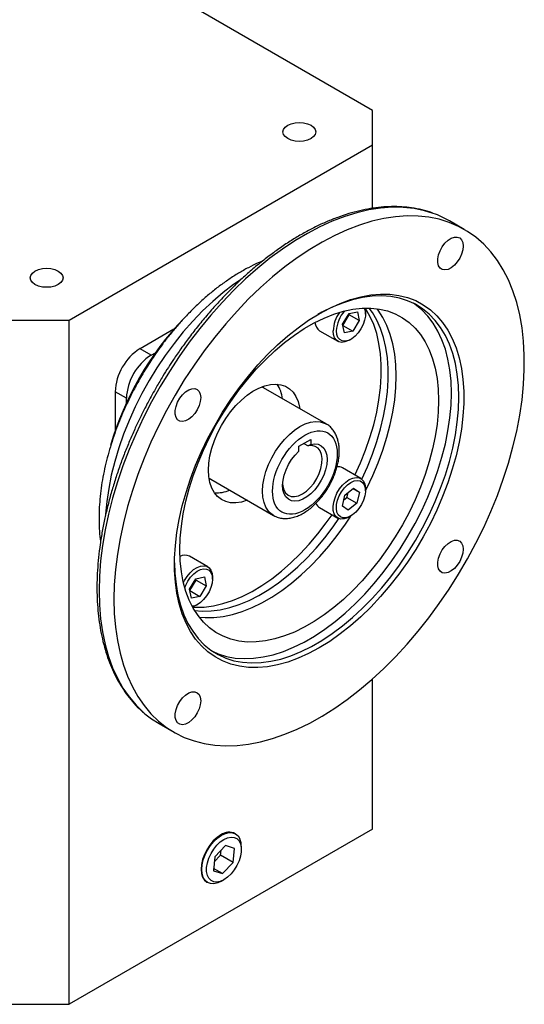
# Model space of a CAD drawing. Header units: inches. Extents: x 0 to 17, y 0 to 11.
# Tile 6 of 7: x 13.5 to 14.7, y 7.6 to 9.8. Entities that reach past the tile are written whole.
import ezdxf

# ---------------------------------------------------------------- set-up
doc = ezdxf.new("R2010")
doc.units = ezdxf.units.IN
doc.header["$MEASUREMENT"] = 0

msp = doc.modelspace()

# ---------------------------------------------------------------- linework, layer by layer
for p, q in [((14.319, 9.564), (13.1776, 10.2229)), ((14.319, 9.4868), (14.319, 9.564)), ((13.6397, 9.0947), (14.319, 9.4868)), ((14.319, 9.345), (14.319, 9.4868)), ((14.5241, 9.2977), (14.4907, 9.317)), ((14.2517, 9.0856), (14.2661, 9.1092)), ((14.2523, 9.0828), (14.2667, 9.1064)), ((14.2661, 9.1092), (14.2848, 9.1132)), ((14.2667, 9.1064), (14.2661, 9.1092)), ((14.289, 9.0935), (14.2667, 9.1064)), ((14.2848, 9.1132), (14.289, 9.0935)), ((14.3029, 9.1084), (14.3029, 9.1125)), ((13.5061, 9.0947), (13.6397, 9.0947)), ((13.6397, 7.5636), (13.6397, 9.0947)), ((14.2559, 9.066), (14.2517, 9.0856)), ((14.2523, 9.0827), (14.2745, 9.0699)), ((14.289, 9.0935), (14.2745, 9.0699)), ((13.8742, 9.0746), (13.7984, 9.0308)), ((14.2002, 9.071), (14.2411, 9.0473)), ((14.2745, 9.0699), (14.2559, 9.066)), ((14.2667, 9.0499), (14.2703, 9.052)), ((13.8235, 9.0164), (13.7984, 9.0308)), ((13.8235, 9.0164), (13.8328, 9.0218)), ((13.7427, 8.9344), (13.7427, 8.8469)), ((13.7678, 8.9199), (13.7427, 8.9344)), ((14.0746, 8.9434), (14.0707, 8.9454)), ((14.2152, 8.8623), (14.0746, 8.9434)), ((13.7678, 8.9091), (13.7678, 8.9199)), ((14.2145, 8.8627), (14.2152, 8.8623)), ((14.154, 8.8123), (14.1805, 8.8276)), ((14.1653, 8.8187), (14.175, 8.8131)), ((14.1805, 8.8276), (14.1805, 8.8166)), ((14.154, 8.8013), (14.154, 8.8123)), ((14.2923, 8.7405), (14.2514, 8.7641)), ((13.9528, 8.7413), (13.9565, 8.7389)), ((13.9565, 8.7389), (14.0971, 8.6577)), ((14.2571, 8.7031), (14.2763, 8.719)), ((14.2613, 8.6978), (14.2639, 8.7087)), ((14.2752, 8.7182), (14.2895, 8.7099)), ((14.2763, 8.719), (14.2895, 8.7099)), ((14.2895, 8.7099), (14.2836, 8.685)), ((14.3029, 8.7128), (14.3029, 8.717)), ((14.2512, 8.6781), (14.2571, 8.7031)), ((14.2545, 8.6922), (14.2613, 8.6978)), ((14.2613, 8.6978), (14.2836, 8.685)), ((14.2836, 8.685), (14.2644, 8.6691)), ((14.2002, 8.6754), (14.2411, 8.6518)), ((14.2644, 8.6691), (14.2512, 8.6781)), ((14.0978, 8.6573), (14.0971, 8.6577)), ((14.2667, 8.6543), (14.2703, 8.6564)), ((13.9498, 8.5427), (13.9089, 8.5663)), ((13.9091, 8.4924), (13.9236, 8.516)), ((13.9098, 8.4895), (13.9242, 8.5131)), ((13.9236, 8.516), (13.9423, 8.5199)), ((13.9242, 8.5131), (13.9236, 8.516)), ((13.9242, 8.5131), (13.9465, 8.5002)), ((13.9423, 8.5199), (13.9465, 8.5002)), ((13.9604, 8.5151), (13.9604, 8.5193)), ((13.9134, 8.4727), (13.9091, 8.4924)), ((13.9098, 8.4895), (13.932, 8.4766)), ((13.9465, 8.5002), (13.932, 8.4766)), ((13.932, 8.4766), (13.9134, 8.4727)), ((13.9242, 8.4566), (13.9278, 8.4587)), ((14.319, 7.9558), (14.319, 8.2921)), ((13.8411, 8.1918), (13.8745, 8.1725)), ((14.319, 7.9558), (13.6397, 7.5636)), ((14.0116, 7.9454), (14.0086, 7.9469)), ((13.9896, 7.9189), (13.9658, 7.8938)), ((14.01, 7.9126), (13.9896, 7.9189)), ((14.0067, 7.8813), (14.01, 7.9126)), ((14.0252, 7.91), (14.0252, 7.9163)), ((13.9658, 7.8938), (13.9625, 7.8625)), ((13.9646, 7.8823), (13.9788, 7.8973)), ((13.9788, 7.8973), (13.98, 7.9088)), ((14.0067, 7.8813), (13.9788, 7.8973)), ((13.9829, 7.8562), (13.963, 7.8676)), ((13.9829, 7.8562), (14.0067, 7.8813)), ((13.9625, 7.8625), (13.9829, 7.8562)), ((13.946, 7.8385), (13.9488, 7.8367)), ((13.9809, 7.8394), (13.9863, 7.8425)), ((13.5061, 7.5636), (13.6397, 7.5636))]:
    msp.add_line(p, q)
at = {"flags": 128}
for points in [[(14.129, 9.5009), (14.1232, 9.5053), (14.1195, 9.5104), (14.1182, 9.5159), (14.1195, 9.5214), (14.1232, 9.5265), (14.129, 9.5309), (14.1366, 9.5343), (14.1455, 9.5364), (14.155, 9.5372), (14.1646, 9.5364), (14.1734, 9.5343), (14.1811, 9.5309), (14.1869, 9.5265), (14.1906, 9.5214), (14.1918, 9.5159), (14.1906, 9.5104), (14.1869, 9.5053), (14.1811, 9.5009), (14.1734, 9.4975), (14.1646, 9.4954), (14.155, 9.4947), (14.1455, 9.4954), (14.1366, 9.4975), (14.129, 9.5009)], [(14.4547, 9.3336), (14.4348, 9.3396), (14.4116, 9.3444), (14.3874, 9.3469), (14.3625, 9.3472), (14.3368, 9.3454), (14.3105, 9.3413), (14.2837, 9.335), (14.2564, 9.3266), (14.2287, 9.3161), (14.2009, 9.3035), (14.1729, 9.2888), (14.1449, 9.2721), (14.117, 9.2535), (14.0892, 9.2331), (14.0617, 9.2108), (14.0347, 9.1869), (14.0081, 9.1614), (13.9821, 9.1343), (13.9567, 9.1059), (13.9322, 9.0761), (13.9085, 9.0451), (13.8858, 9.0131), (13.8641, 8.9801), (13.8436, 8.9462), (13.8242, 8.9116), (13.8061, 8.8765), (13.7894, 8.8409), (13.7741, 8.805), (13.7602, 8.7689), (13.7478, 8.7327), (13.737, 8.6966), (13.7278, 8.6607), (13.7202, 8.6252), (13.7142, 8.5902), (13.71, 8.5557), (13.7074, 8.522), (13.7066, 8.4892)], [(13.74, 8.4699), (13.7408, 8.4381), (13.7434, 8.4073), (13.7476, 8.3778), (13.7536, 8.3496), (13.7612, 8.3229), (13.7704, 8.2976), (13.7812, 8.274), (13.7936, 8.2522), (13.8075, 8.2321), (13.8228, 8.2139), (13.8396, 8.1976), (13.8576, 8.1833), (13.877, 8.1711), (13.8975, 8.161), (13.9192, 8.153), (13.9419, 8.1472), (13.9656, 8.1435), (13.9901, 8.1421), (14.0155, 8.1429), (14.0415, 8.1458), (14.0681, 8.151), (14.0951, 8.1583), (14.1226, 8.1678), (14.1504, 8.1794), (14.1783, 8.1931), (14.2063, 8.2088), (14.2343, 8.2264), (14.2622, 8.2459), (14.2898, 8.2673), (14.3171, 8.2904), (14.3439, 8.3151), (14.3702, 8.3414), (14.3959, 8.3692), (14.4208, 8.3983), (14.445, 8.4287), (14.4682, 8.4602), (14.4904, 8.4928), (14.5115, 8.5262), (14.5315, 8.5604), (14.5502, 8.5953), (14.5676, 8.6307), (14.5836, 8.6665), (14.5983, 8.7025), (14.6114, 8.7387), (14.623, 8.7748), (14.633, 8.8108), (14.6414, 8.8465), (14.6482, 8.8818), (14.6533, 8.9166), (14.6567, 8.9507), (14.6584, 8.984), (14.6584, 9.0163), (14.6567, 9.0476), (14.6533, 9.0778), (14.6482, 9.1066), (14.6414, 9.1341), (14.633, 9.1601), (14.623, 9.1845), (14.6114, 9.2073), (14.5983, 9.2283), (14.5836, 9.2474), (14.5676, 9.2647), (14.5502, 9.28), (14.5315, 9.2932), (14.5115, 9.3044), (14.4904, 9.3135), (14.4682, 9.3204), (14.445, 9.3251), (14.4208, 9.3276), (14.3959, 9.328), (14.3702, 9.3261), (14.3439, 9.322), (14.3171, 9.3158), (14.2898, 9.3073), (14.2622, 9.2968), (14.2343, 9.2842), (14.2063, 9.2695), (14.1783, 9.2528), (14.1504, 9.2342), (14.1226, 9.2138), (14.0951, 9.1916), (14.0681, 9.1676), (14.0415, 9.1421), (14.0155, 9.115), (13.9901, 9.0866), (13.9656, 9.0568), (13.9419, 9.0258), (13.9192, 8.9938), (13.8975, 8.9608), (13.877, 8.9269), (13.8576, 8.8924), (13.8396, 8.8572), (13.8228, 8.8216), (13.8075, 8.7857), (13.7936, 8.7496), (13.7812, 8.7134), (13.7704, 8.6773), (13.7612, 8.6414), (13.7536, 8.6059), (13.7476, 8.5709), (13.7434, 8.5364), (13.7408, 8.5027), (13.74, 8.4699)], [(14.5217, 9.2604), (14.5208, 9.2517), (14.5182, 9.2424), (14.514, 9.2333), (14.5084, 9.2248), (14.5019, 9.2175), (14.4949, 9.2119), (14.4877, 9.2082), (14.4808, 9.2069), (14.4748, 9.2078), (14.4699, 9.211), (14.4664, 9.2163), (14.4646, 9.2233), (14.4646, 9.2316), (14.4664, 9.2407), (14.4699, 9.2499), (14.4748, 9.2588), (14.4808, 9.2668), (14.4877, 9.2733), (14.4949, 9.278), (14.5019, 9.2805), (14.5084, 9.2807), (14.514, 9.2786), (14.5182, 9.2743), (14.5208, 9.2681), (14.5217, 9.2604)], [(13.5633, 9.1743), (13.5575, 9.1787), (13.5538, 9.1838), (13.5526, 9.1893), (13.5538, 9.1948), (13.5575, 9.2), (13.5633, 9.2044), (13.571, 9.2077), (13.5798, 9.2099), (13.5894, 9.2106), (13.5989, 9.2099), (13.6078, 9.2077), (13.6154, 9.2044), (13.6212, 9.2), (13.6249, 9.1948), (13.6262, 9.1893), (13.6249, 9.1838), (13.6212, 9.1787), (13.6154, 9.1743), (13.6078, 9.171), (13.5989, 9.1688), (13.5894, 9.1681), (13.5798, 9.1688), (13.571, 9.171), (13.5633, 9.1743)], [(14.0233, 9.1852), (14.0076, 9.1743), (13.9842, 9.1563), (13.9611, 9.1366), (13.9385, 9.1153), (13.9164, 9.0925), (13.8951, 9.0682), (13.8746, 9.0426), (13.8549, 9.0159), (13.8363, 8.9882), (13.8188, 8.9596), (13.8025, 8.9303), (13.7875, 8.9005), (13.7738, 8.8702), (13.7616, 8.8397), (13.7508, 8.809), (13.7417, 8.7785), (13.7341, 8.7481), (13.7282, 8.7182), (13.7239, 8.6888), (13.7214, 8.6606)], [(14.1993, 9.109), (14.2229, 9.1216), (14.2464, 9.1322), (14.2697, 9.1406), (14.2926, 9.1469), (14.315, 9.1511), (14.3367, 9.1529), (14.3578, 9.1526), (14.3779, 9.15), (14.3972, 9.1452), (14.4154, 9.1383), (14.4324, 9.1291), (14.4482, 9.1179), (14.4626, 9.1046), (14.4757, 9.0894), (14.4872, 9.0723), (14.4973, 9.0533), (14.5057, 9.0327), (14.5125, 9.0105), (14.5177, 8.9868), (14.5211, 8.9618), (14.5229, 8.9355), (14.5229, 8.9082), (14.5211, 8.88), (14.5177, 8.851), (14.5125, 8.8213), (14.5057, 8.7913), (14.4973, 8.7609), (14.4872, 8.7304), (14.4757, 8.6999), (14.4626, 8.6695), (14.4482, 8.6396), (14.4324, 8.6101), (14.4154, 8.5814), (14.3972, 8.5534), (14.3779, 8.5264), (14.3578, 8.5005), (14.3367, 8.4759), (14.315, 8.4526), (14.2926, 8.4309), (14.2697, 8.4108), (14.2464, 8.3924), (14.2229, 8.3758), (14.1993, 8.3612), (14.1757, 8.3486), (14.1522, 8.338), (14.1289, 8.3295), (14.106, 8.3232), (14.0836, 8.3191), (14.0619, 8.3172), (14.0408, 8.3176), (14.0207, 8.3201), (14.0014, 8.3249), (13.9832, 8.3319), (13.9662, 8.341), (13.9504, 8.3523), (13.936, 8.3655), (13.9229, 8.3808), (13.9114, 8.3979), (13.9013, 8.4168), (13.8929, 8.4375), (13.8861, 8.4597), (13.8809, 8.4834), (13.8775, 8.5084), (13.8758, 8.5346), (13.8758, 8.562), (13.8775, 8.5902), (13.8809, 8.6192), (13.8861, 8.6488), (13.8929, 8.6789), (13.9013, 8.7093), (13.9114, 8.7398), (13.9229, 8.7703), (13.936, 8.8006), (13.9504, 8.8306), (13.9662, 8.86), (13.9832, 8.8888), (14.0014, 8.9168), (14.0207, 8.9438), (14.0408, 8.9696), (14.0619, 8.9943), (14.0836, 9.0175), (14.106, 9.0393), (14.1289, 9.0594), (14.1522, 9.0778), (14.1757, 9.0943), (14.1993, 9.109)], [(14.5119, 8.922), (14.5111, 8.9483), (14.5085, 8.9735), (14.5043, 8.9975), (14.4984, 9.0201), (14.4909, 9.0411), (14.4818, 9.0606), (14.4712, 9.0783), (14.4591, 9.0942), (14.4456, 9.1083), (14.4307, 9.1203), (14.4146, 9.1303), (14.3973, 9.1382), (14.3789, 9.144), (14.3595, 9.1476), (14.3392, 9.1491), (14.3182, 9.1483), (14.2965, 9.1454), (14.2742, 9.1403), (14.2515, 9.133), (14.2285, 9.1236), (14.2054, 9.1122), (14.1965, 9.1073)], [(13.9606, 8.3537), (13.9735, 8.348), (13.9919, 8.3422), (14.0113, 8.3386), (14.0315, 8.3372), (14.0526, 8.3379), (14.0743, 8.3409), (14.0966, 8.346), (14.1192, 8.3532), (14.1422, 8.3626), (14.1654, 8.374), (14.1887, 8.3874), (14.2118, 8.4028), (14.2348, 8.42), (14.2575, 8.4389), (14.2798, 8.4595), (14.3015, 8.4816), (14.3225, 8.5051), (14.3428, 8.53), (14.3622, 8.556), (14.3806, 8.583), (14.3979, 8.6109), (14.414, 8.6395), (14.4289, 8.6688), (14.4424, 8.6984), (14.4545, 8.7283), (14.4651, 8.7583), (14.4742, 8.7882), (14.4817, 8.818), (14.4876, 8.8473), (14.4918, 8.8762), (14.4944, 8.9043), (14.4952, 8.9316), (14.4944, 8.958), (14.4918, 8.9832), (14.4876, 9.0071), (14.4817, 9.0297), (14.4742, 9.0508), (14.4651, 9.0702), (14.4545, 9.088), (14.4424, 9.1039), (14.4289, 9.1179), (14.414, 9.1299), (14.4102, 9.1326)], [(13.8875, 8.5808), (13.8884, 8.6069), (13.8909, 8.6338), (13.8951, 8.6614), (13.901, 8.6895), (13.9085, 8.7179), (13.9176, 8.7465), (13.9282, 8.7751), (13.9402, 8.8036), (13.9537, 8.8317), (13.9684, 8.8593), (13.9844, 8.8863), (14.0015, 8.9125), (14.0197, 8.9377), (14.0387, 8.9618), (14.0586, 8.9846), (14.0792, 9.0061), (14.1003, 9.026), (14.1219, 9.0443), (14.1438, 9.0609), (14.1659, 9.0756), (14.1881, 9.0884), (14.2102, 9.0992), (14.2322, 9.108), (14.2538, 9.1146), (14.2749, 9.1191), (14.2955, 9.1214), (14.3153, 9.1215), (14.3344, 9.1194), (14.3526, 9.1152), (14.3697, 9.1087), (14.3856, 9.1002), (14.4004, 9.0896), (14.4138, 9.077), (14.4259, 9.0625), (14.4365, 9.0461), (14.4456, 9.0279), (14.4531, 9.0082), (14.4589, 8.9869), (14.4632, 8.9642), (14.4657, 8.9402), (14.4666, 8.9151), (14.4657, 8.889), (14.4632, 8.8621), (14.4589, 8.8345), (14.4531, 8.8064), (14.4456, 8.778), (14.4365, 8.7494), (14.4259, 8.7208), (14.4138, 8.6923), (14.4004, 8.6642), (14.3856, 8.6365), (14.3697, 8.6095), (14.3526, 8.5834), (14.3344, 8.5582), (14.3153, 8.5341), (14.2955, 8.5112), (14.2749, 8.4898), (14.2538, 8.4698), (14.2322, 8.4515), (14.2102, 8.435), (14.1881, 8.4203), (14.1659, 8.4074), (14.1438, 8.3966), (14.1219, 8.3879), (14.1003, 8.3813), (14.0792, 8.3768), (14.0586, 8.3745), (14.0387, 8.3744), (14.0197, 8.3765), (14.0015, 8.3807), (13.9844, 8.3871), (13.9684, 8.3957), (13.9537, 8.4063), (13.9402, 8.4189), (13.9282, 8.4334), (13.9176, 8.4498), (13.9085, 8.4679), (13.901, 8.4877), (13.8951, 8.509), (13.8909, 8.5317), (13.8884, 8.5557), (13.8875, 8.5808)], [(14.3003, 9.1216), (14.301, 9.1201), (14.3027, 9.1126), (14.3027, 9.1039), (14.301, 9.0944), (14.2976, 9.0846), (14.2927, 9.0751), (14.2866, 9.0664), (14.2797, 9.0589), (14.2722, 9.0531), (14.2647, 9.0493), (14.2574, 9.0476), (14.2509, 9.0482), (14.2454, 9.051), (14.2412, 9.0559), (14.2387, 9.0626), (14.2378, 9.0708), (14.2378, 9.0708)], [(14.2793, 8.748), (14.2918, 8.7754), (14.3032, 8.8038), (14.313, 8.8322), (14.3214, 8.8605), (14.3281, 8.8886), (14.3332, 8.9163), (14.3366, 8.9434), (14.3383, 8.9697), (14.3383, 8.9952), (14.3366, 9.0195), (14.3332, 9.0427), (14.3281, 9.0645), (14.3214, 9.0848), (14.313, 9.1036), (14.3032, 9.1206), (14.3024, 9.1217)], [(14.2946, 8.7389), (14.3072, 8.7665), (14.3186, 8.7949), (14.3284, 8.8233), (14.3368, 8.8517), (14.3435, 8.8798), (14.3486, 8.9074), (14.352, 8.9345), (14.3537, 8.9609), (14.3537, 8.9863), (14.352, 9.0106), (14.3486, 9.0338), (14.3435, 9.0556), (14.3368, 9.076), (14.3284, 9.0947), (14.3186, 9.1117), (14.3114, 9.1216)], [(14.3019, 9.1217), (14.3027, 9.1169), (14.3029, 9.1125)], [(14.3029, 8.7133), (14.3057, 8.7188), (14.3192, 8.7469), (14.3312, 8.7754), (14.3418, 8.804), (14.3509, 8.8326), (14.3584, 8.8611), (14.3643, 8.8891), (14.3685, 8.9167), (14.3711, 8.9436), (14.3719, 8.9697), (14.3711, 8.9948), (14.3685, 9.0188), (14.3643, 9.0415), (14.3584, 9.0628), (14.3509, 9.0826), (14.3418, 9.1007), (14.3312, 9.1171), (14.3289, 9.1203)], [(14.2667, 9.0499), (14.2648, 9.0488), (14.257, 9.0458), (14.2498, 9.0449), (14.2433, 9.0463), (14.2379, 9.0497), (14.2339, 9.0551), (14.2314, 9.0623), (14.2305, 9.0708)], [(13.9515, 8.7592), (13.9524, 8.7749), (13.9549, 8.7913), (13.9591, 8.8082), (13.9648, 8.8252), (13.972, 8.8421), (13.9805, 8.8587), (13.9903, 8.8746), (14.0011, 8.8895), (14.0128, 8.9033), (14.0252, 8.9158), (14.0381, 8.9266), (14.0512, 8.9356), (14.0644, 8.9428), (14.0775, 8.9478), (14.0901, 8.9508), (14.1022, 8.9516), (14.1135, 8.9502), (14.1238, 8.9467), (14.133, 8.941), (14.1409, 8.9334), (14.1473, 8.9238), (14.1523, 8.9126), (14.1556, 8.8998), (14.1562, 8.8963)], [(13.9342, 8.9213), (13.9333, 8.9125), (13.9307, 8.9033), (13.9265, 8.8941), (13.9209, 8.8856), (13.9144, 8.8783), (13.9074, 8.8727), (13.9002, 8.8691), (13.8933, 8.8677), (13.8873, 8.8686), (13.8824, 8.8719), (13.8789, 8.8771), (13.8771, 8.8841), (13.8771, 8.8924), (13.8789, 8.9015), (13.8824, 8.9108), (13.8873, 8.9197), (13.8933, 8.9276), (13.9002, 8.9341), (13.9074, 8.9388), (13.9144, 8.9413), (13.9209, 8.9415), (13.9265, 8.9394), (13.9307, 8.9352), (13.9333, 8.929), (13.9342, 8.9213)], [(13.8756, 8.5514), (13.8764, 8.5283), (13.8789, 8.5031), (13.8832, 8.4791), (13.889, 8.4565), (13.8965, 8.4355), (13.9056, 8.416), (13.9163, 8.3983), (13.9284, 8.3824), (13.9419, 8.3683), (13.9568, 8.3563), (13.9729, 8.3463), (13.9902, 8.3384), (14.0086, 8.3326), (14.028, 8.329), (14.0482, 8.3275), (14.0693, 8.3283), (14.091, 8.3312), (14.1133, 8.3363), (14.1359, 8.3436), (14.1589, 8.353), (14.1821, 8.3644), (14.2054, 8.3778), (14.2285, 8.3931), (14.2515, 8.4103), (14.2742, 8.4293), (14.2965, 8.4498), (14.3182, 8.472), (14.3392, 8.4955), (14.3595, 8.5203), (14.3789, 8.5463), (14.3973, 8.5734), (14.4146, 8.6013), (14.4307, 8.6299), (14.4456, 8.6591), (14.4591, 8.6887), (14.4712, 8.7186), (14.4818, 8.7487), (14.4909, 8.7786), (14.4984, 8.8083), (14.5043, 8.8377), (14.5085, 8.8665), (14.5111, 8.8947), (14.5119, 8.922)], [(14.0971, 8.6577), (14.093, 8.6604), (14.0859, 8.6673), (14.0802, 8.6761), (14.076, 8.6866), (14.0735, 8.6985), (14.0726, 8.7118), (14.0735, 8.726), (14.076, 8.7409), (14.0802, 8.7562), (14.0859, 8.7716), (14.093, 8.7867), (14.1015, 8.8013), (14.111, 8.8151), (14.1215, 8.8277), (14.1326, 8.8389), (14.1443, 8.8486), (14.1562, 8.8564), (14.168, 8.8623), (14.1797, 8.8661), (14.1908, 8.8677), (14.2013, 8.8672), (14.2108, 8.8644), (14.2145, 8.8627)], [(14.1805, 8.8166), (14.1892, 8.8178), (14.197, 8.8168), (14.2039, 8.8137), (14.2095, 8.8084), (14.2136, 8.8013), (14.2162, 8.7926), (14.2171, 8.7825), (14.2163, 8.7715), (14.2138, 8.7598), (14.2097, 8.7479), (14.2041, 8.7362), (14.1974, 8.7251), (14.1895, 8.715), (14.1809, 8.7062), (14.1719, 8.699), (14.1627, 8.6937), (14.1536, 8.6904), (14.145, 8.6893), (14.1372, 8.6904), (14.1304, 8.6937), (14.1249, 8.699), (14.1208, 8.7061), (14.1183, 8.7149), (14.1175, 8.7251), (14.1184, 8.7362), (14.121, 8.7479), (14.1251, 8.7597), (14.1307, 8.7714), (14.1376, 8.7825), (14.1454, 8.7926), (14.154, 8.8013)], [(14.1176, 8.7282), (14.118, 8.7238), (14.1203, 8.7151), (14.1242, 8.7081), (14.1297, 8.7031), (14.1365, 8.7003), (14.1443, 8.6998), (14.1528, 8.7016), (14.1617, 8.7057), (14.1706, 8.7119), (14.1792, 8.7199), (14.187, 8.7294), (14.1938, 8.7401), (14.1992, 8.7514), (14.2032, 8.763), (14.2054, 8.7743), (14.2059, 8.7848), (14.2045, 8.7943), (14.2014, 8.8022), (14.1967, 8.8082), (14.1905, 8.8121), (14.1832, 8.8138), (14.175, 8.8131), (14.175, 8.8131)], [(14.0381, 8.6917), (14.0381, 8.6917), (14.0252, 8.6877), (14.0128, 8.6858), (14.0011, 8.6861), (13.9903, 8.6886), (13.9805, 8.6932), (13.972, 8.6999), (13.9648, 8.7085), (13.9591, 8.7189), (13.9549, 8.731), (13.9524, 8.7445), (13.9515, 8.7592)], [(14.2667, 8.6543), (14.2628, 8.6523), (14.2552, 8.6499), (14.2481, 8.6495), (14.2418, 8.6514), (14.2368, 8.6554), (14.2331, 8.6612), (14.231, 8.6687), (14.2306, 8.6775), (14.2319, 8.6872), (14.2348, 8.6972), (14.2391, 8.7073), (14.2448, 8.7168), (14.2515, 8.7253), (14.2589, 8.7324), (14.2667, 8.7379), (14.2667, 8.7379)], [(14.2703, 8.7316), (14.2779, 8.735), (14.285, 8.7361), (14.2913, 8.7349), (14.2965, 8.7316), (14.3003, 8.7262), (14.3024, 8.7191), (14.3029, 8.7106), (14.3015, 8.7013), (14.2986, 8.6915), (14.294, 8.6819), (14.2882, 8.6729), (14.2815, 8.6651), (14.2741, 8.6589), (14.2666, 8.6545), (14.2592, 8.6523), (14.2524, 8.6523), (14.2467, 8.6545), (14.2421, 8.6589), (14.2391, 8.6652), (14.2378, 8.6731), (14.2383, 8.6821), (14.2404, 8.6917), (14.2442, 8.7014), (14.2494, 8.7108), (14.2557, 8.7192), (14.2628, 8.7263), (14.2703, 8.7316)], [(14.2667, 8.7379), (14.2745, 8.7414), (14.2819, 8.7428), (14.2886, 8.742), (14.2943, 8.7391), (14.2987, 8.7342), (14.3016, 8.7274), (14.3029, 8.7193), (14.3029, 8.717)], [(13.9161, 8.4524), (13.9222, 8.4521), (13.9421, 8.4526), (13.9626, 8.4553), (13.9837, 8.4602), (14.0052, 8.4673), (14.0271, 8.4764), (14.049, 8.4876), (14.0711, 8.5008), (14.093, 8.5159), (14.1147, 8.5329), (14.136, 8.5515), (14.1568, 8.5718), (14.177, 8.5935), (14.1965, 8.6166), (14.2151, 8.641), (14.2281, 8.6593)], [(13.9206, 8.4447), (13.9376, 8.4433), (13.9575, 8.4438), (13.978, 8.4465), (13.9991, 8.4513), (14.0206, 8.4584), (14.0424, 8.4675), (14.0644, 8.4787), (14.0864, 8.4919), (14.1084, 8.5071), (14.13, 8.524), (14.1514, 8.5427), (14.1722, 8.5629), (14.1924, 8.5847), (14.2119, 8.6078), (14.2305, 8.6321), (14.2436, 8.6506)], [(13.9305, 8.4303), (13.9441, 8.429), (13.9639, 8.4291), (13.9845, 8.4314), (14.0057, 8.4359), (14.0273, 8.4425), (14.0492, 8.4513), (14.0713, 8.4621), (14.0935, 8.4749), (14.1156, 8.4896), (14.1375, 8.5062), (14.1591, 8.5245), (14.1802, 8.5444), (14.2008, 8.5659), (14.2207, 8.5887), (14.2398, 8.6128), (14.2579, 8.638), (14.27, 8.6562)], [(14.5217, 8.582), (14.5208, 8.5732), (14.5182, 8.564), (14.514, 8.5548), (14.5084, 8.5464), (14.5019, 8.5391), (14.4949, 8.5334), (14.4877, 8.5298), (14.4808, 8.5284), (14.4748, 8.5294), (14.4699, 8.5326), (14.4664, 8.5379), (14.4646, 8.5449), (14.4646, 8.5532), (14.4664, 8.5622), (14.4699, 8.5715), (14.4748, 8.5804), (14.4808, 8.5884), (14.4877, 8.5949), (14.4949, 8.5995), (14.5019, 8.6021), (14.5084, 8.6023), (14.514, 8.6002), (14.5182, 8.5959), (14.5208, 8.5897), (14.5217, 8.582)], [(13.8955, 8.5073), (13.8979, 8.512), (13.9039, 8.5213), (13.9108, 8.5295), (13.9184, 8.5363), (13.9262, 8.5413), (13.9339, 8.5443), (13.9412, 8.5451), (13.9476, 8.5438), (13.953, 8.5403), (13.9571, 8.5349), (13.9595, 8.5278), (13.9604, 8.5193)], [(13.8985, 8.4958), (13.9006, 8.5013), (13.9055, 8.5108), (13.9115, 8.5195), (13.9185, 8.5269), (13.9259, 8.5328), (13.9335, 8.5366), (13.9407, 8.5383), (13.9473, 8.5377), (13.9528, 8.5349), (13.9569, 8.53), (13.9595, 8.5233), (13.9604, 8.5151)], [(13.9604, 8.5151), (13.9595, 8.5059), (13.9569, 8.4962), (13.9528, 8.4865), (13.9473, 8.4774), (13.9407, 8.4692), (13.9335, 8.4625), (13.9259, 8.4577), (13.9185, 8.4549), (13.9151, 8.4543)], [(13.7066, 8.4892), (13.7074, 8.4573), (13.71, 8.4266), (13.7142, 8.3971), (13.7202, 8.3689), (13.7278, 8.3421), (13.737, 8.3169), (13.7478, 8.2933), (13.7602, 8.2714), (13.7741, 8.2514), (13.7894, 8.2331), (13.8061, 8.2169), (13.8095, 8.214)], [(13.9242, 8.4566), (13.9184, 8.4538), (13.9158, 8.4529)], [(13.9342, 8.2428), (13.9333, 8.2341), (13.9307, 8.2248), (13.9265, 8.2157), (13.9209, 8.2072), (13.9144, 8.1999), (13.9074, 8.1943), (13.9002, 8.1907), (13.8933, 8.1893), (13.8873, 8.1902), (13.8824, 8.1934), (13.8789, 8.1987), (13.8771, 8.2057), (13.8771, 8.214), (13.8789, 8.2231), (13.8824, 8.2324), (13.8873, 8.2413), (13.8933, 8.2492), (13.9002, 8.2557), (13.9074, 8.2604), (13.9144, 8.2629), (13.9209, 8.2631), (13.9265, 8.261), (13.9307, 8.2567), (13.9333, 8.2506), (13.9342, 8.2428)], [(13.8095, 8.214), (13.8242, 8.2026), (13.8411, 8.1918)], [(13.9794, 7.9428), (13.9707, 7.9368), (13.9624, 7.9291), (13.9547, 7.9199), (13.948, 7.9096), (13.9425, 7.8987), (13.9384, 7.8875), (13.9358, 7.8764), (13.935, 7.8659), (13.9358, 7.8564), (13.9384, 7.8482), (13.9425, 7.8417), (13.948, 7.8372), (13.9487, 7.8367)], [(13.9809, 7.8394), (13.9722, 7.8354), (13.9639, 7.8335), (13.9562, 7.8338), (13.9495, 7.8363), (13.944, 7.8409), (13.9399, 7.8474), (13.9373, 7.8555), (13.9365, 7.865), (13.9373, 7.8755), (13.9398, 7.8866), (13.9439, 7.8978), (13.9495, 7.9088), (13.9562, 7.919), (13.9638, 7.9282), (13.9722, 7.9359), (13.9808, 7.9419), (13.9895, 7.9459), (13.9978, 7.9478), (14.0055, 7.9475), (14.0122, 7.945), (14.0177, 7.9405), (14.0218, 7.934), (14.0218, 7.934)], [(13.9863, 7.8425), (13.9781, 7.8388), (13.9704, 7.8373), (13.9633, 7.8379), (13.9573, 7.8407), (13.9525, 7.8456), (13.9492, 7.8522), (13.9475, 7.8605), (13.9475, 7.8699), (13.9492, 7.8801), (13.9525, 7.8906), (13.9573, 7.9009), (13.9633, 7.9107), (13.9704, 7.9195), (13.9781, 7.9269), (13.9863, 7.9326), (13.9944, 7.9362), (14.0021, 7.9378), (14.0092, 7.9372), (14.0152, 7.9344), (14.02, 7.9295), (14.0233, 7.9229), (14.025, 7.9146), (14.025, 7.9052), (14.0233, 7.895), (14.02, 7.8845), (14.0152, 7.8742), (14.0092, 7.8644), (14.0021, 7.8556), (13.9944, 7.8482), (13.9863, 7.8425)]]:
    msp.add_lwpolyline(points, dxfattribs=at)
for centre, radius, start, end in [((14.3812, 9.1271), 0.2191, 60.0358, 70.4035), ((14.3084, 9.0672), 0.0779, 144.834, 177.3674), ((14.3093, 9.0672), 0.0717, 137.9392, 177.1591), ((14.3971, 8.6209), 0.6922, 136.35, 163.7761), ((14.2141, 9.0908), 0.0242, 183.4819, 235.0834), ((13.8631, 8.9292), 0.1205, 122.4763, 177.5236), ((13.8882, 8.9147), 0.1205, 122.4762, 177.5237), ((14.0412, 8.9093), 0.0767, 7.1212, 33.3321), ((14.242, 8.747), 0.0195, 61.0674, 98.1011), ((13.9691, 8.7862), 0.078, 266.9012, 292.6562), ((14.21, 8.6919), 0.0192, 201.3659, 239.2545), ((13.8986, 8.5462), 0.0226, 62.8989, 118.4854), ((13.9976, 7.9181), 0.0306, 63.0324, 126.4738), ((13.9798, 7.9168), 0.0454, 359.4079, 22.2731)]:
    msp.add_arc(centre, radius, start, end)
for points, knots in [([(14.453, 9.3343), (14.4526, 9.3344), (14.4452, 9.3375), (14.4296, 9.3416), (14.4071, 9.3462), (14.3842, 9.3485), (14.3615, 9.349), (14.3382, 9.3477), (14.3144, 9.3447), (14.2902, 9.3399), (14.2657, 9.3333), (14.2409, 9.325), (14.2159, 9.315), (14.1908, 9.3034), (14.1657, 9.2902), (14.1406, 9.2754), (14.1156, 9.2591), (14.0908, 9.2413), (14.0662, 9.2221), (14.042, 9.2017), (14.0182, 9.1799), (13.9949, 9.157), (13.9722, 9.1331), (13.9502, 9.1082), (13.929, 9.0827), (13.9089, 9.0568), (13.8903, 9.0314), (13.8748, 9.0087), (13.8614, 8.9882), (13.8486, 8.9679), (13.84, 8.9533), (13.8353, 8.9452)], [0, 0, 0, 0, 0.001974, 0.041893, 0.082529, 0.119439, 0.156444, 0.193532, 0.230687, 0.267893, 0.305132, 0.342389, 0.37965, 0.416904, 0.454142, 0.491355, 0.528534, 0.565674, 0.602766, 0.639797, 0.676752, 0.713604, 0.750312, 0.786803, 0.822941, 0.858432, 0.892509, 0.923875, 0.94613, 0.970293, 1, 1, 1, 1]), ([(14.0722, 9.2266), (14.0691, 9.2253), (14.0587, 9.2212), (14.0408, 9.2123), (14.0189, 9.2), (13.9972, 9.1862), (13.9758, 9.1709), (13.9548, 9.1542), (13.9343, 9.1363), (13.9144, 9.1173), (13.8952, 9.0972), (13.8768, 9.0764), (13.8595, 9.0553), (13.8439, 9.0346), (13.8309, 9.0162), (13.8197, 8.9992), (13.8094, 8.9831), (13.8027, 8.9716), (13.7994, 8.966)], [0, 0, 0, 0, 0.0303701, 0.1025599, 0.1747027, 0.2466959, 0.3184864, 0.390024, 0.4612505, 0.5320797, 0.6023621, 0.6718036, 0.7397426, 0.8043589, 0.861389, 0.9040542, 0.9523406, 1, 1, 1, 1]), ([(13.7994, 8.966), (13.7941, 8.9566), (13.7867, 8.9434), (13.7765, 8.9234), (13.7682, 8.9063), (13.759, 8.8857), (13.75, 8.8638), (13.7415, 8.8409), (13.7336, 8.8171), (13.7265, 8.7928), (13.7203, 8.7682), (13.7152, 8.7435), (13.7112, 8.7187), (13.7084, 8.6941), (13.7068, 8.6697), (13.7064, 8.6457), (13.7075, 8.6222), (13.7088, 8.6066), (13.71, 8.599), (13.71, 8.5988)], [0, 0, 0, 0, 0.077856, 0.109457, 0.161856, 0.216178, 0.274362, 0.334976, 0.39745, 0.461331, 0.526305, 0.592143, 0.658679, 0.725788, 0.793374, 0.86136, 0.929683, 0.998271, 1, 1, 1, 1]), ([(13.8353, 8.9452), (13.8289, 8.9339), (13.82, 8.9181), (13.8077, 8.8944), (13.7975, 8.8742), (13.7861, 8.8498), (13.7748, 8.824), (13.7637, 8.7969), (13.7532, 8.7689), (13.7435, 8.7401), (13.7345, 8.7109), (13.7265, 8.6814), (13.7195, 8.6518), (13.7136, 8.6222), (13.7089, 8.5928), (13.7053, 8.5636), (13.703, 8.5348), (13.7018, 8.5065), (13.702, 8.4787), (13.7034, 8.4516), (13.7061, 8.4252), (13.71, 8.3997), (13.7153, 8.375), (13.7218, 8.3513), (13.7297, 8.3287), (13.7388, 8.3071), (13.7493, 8.2867), (13.761, 8.2675), (13.774, 8.2496), (13.7885, 8.2332), (13.7998, 8.2217), (13.8068, 8.2163), (13.808, 8.2152)], [0, 0, 0, 0, 0.04103, 0.057464, 0.084751, 0.113024, 0.143299, 0.174842, 0.207353, 0.240597, 0.274405, 0.308654, 0.343252, 0.378128, 0.413229, 0.448514, 0.48395, 0.519515, 0.55519, 0.590962, 0.626822, 0.662766, 0.698791, 0.734901, 0.771103, 0.807409, 0.843836, 0.88041, 0.917164, 0.954145, 0.99141, 1, 1, 1, 1]), ([(14.221, 8.7226), (14.2236, 8.7273), (14.2272, 8.7339), (14.2317, 8.7441), (14.2352, 8.7528), (14.2386, 8.7632), (14.2413, 8.774), (14.2433, 8.7851), (14.2443, 8.7963), (14.2443, 8.8073), (14.2432, 8.818), (14.2409, 8.8282), (14.2374, 8.8377), (14.2325, 8.8464), (14.2262, 8.854), (14.2201, 8.8595), (14.2157, 8.8618), (14.2142, 8.8625)], [0, 0, 0, 0, 0.088794, 0.12497, 0.184706, 0.246268, 0.311862, 0.379819, 0.449535, 0.520563, 0.592624, 0.665409, 0.738688, 0.812329, 0.886506, 0.961952, 1, 1, 1, 1]), ([(14.0949, 8.7118), (14.0949, 8.7339), (14.1025, 8.7596), (14.1297, 8.8066), (14.1481, 8.8261), (14.1865, 8.8482), (14.2049, 8.85), (14.232, 8.8344), (14.2397, 8.8175), (14.2397, 8.7953)], [0, 0, 0, 0, 0.25, 0.25, 0.5, 0.5, 0.75, 0.75, 1, 1, 1, 1]), ([(14.2397, 8.7953), (14.2397, 8.7732), (14.232, 8.7475), (14.2049, 8.7005), (14.1865, 8.6811), (14.1481, 8.6589), (14.1297, 8.6571), (14.1025, 8.6728), (14.0949, 8.6896), (14.0949, 8.7118)], [0, 0, 0, 0, 0.25, 0.25, 0.5, 0.5, 0.75, 0.75, 1, 1, 1, 1]), ([(14.0981, 8.6574), (14.0996, 8.6566), (14.1042, 8.6538), (14.1128, 8.6516), (14.1234, 8.6505), (14.1341, 8.6514), (14.1451, 8.654), (14.156, 8.6583), (14.1668, 8.6642), (14.1772, 8.6713), (14.1869, 8.6794), (14.1957, 8.6882), (14.2031, 8.6966), (14.2093, 8.7046), (14.2152, 8.7129), (14.2189, 8.7191), (14.221, 8.7226)], [0, 0, 0, 0, 0.040775, 0.124963, 0.203537, 0.283866, 0.365394, 0.447146, 0.528273, 0.607997, 0.685667, 0.759423, 0.82844, 0.878168, 0.932486, 1, 1, 1, 1])]:
    msp.add_open_spline(points, degree=3, knots=knots)
msp.add_open_spline([(14.1805, 8.8166), (14.1787, 8.8155), (14.1768, 8.8143), (14.175, 8.8131)], degree=3)

doc.saveas('drawing.dxf')
